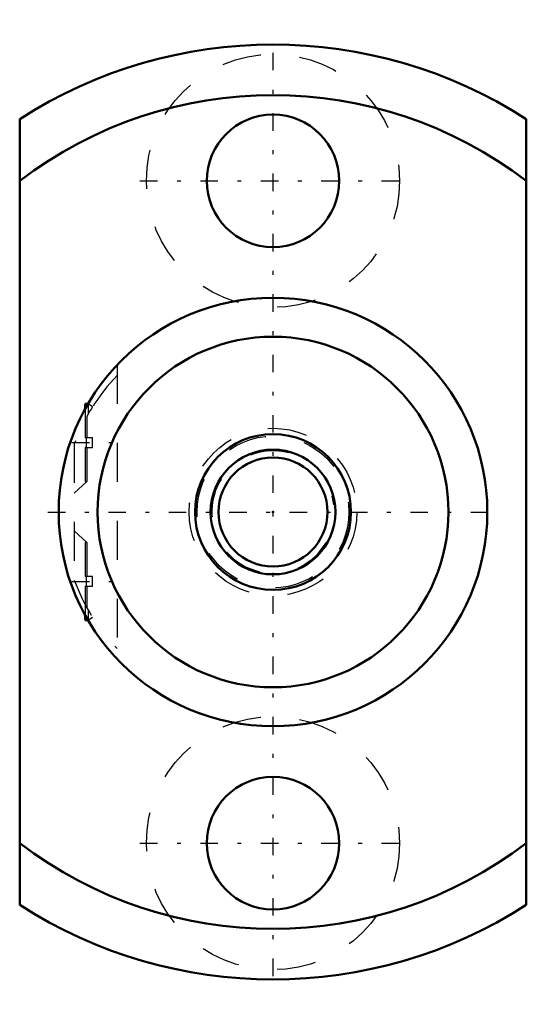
# Model space of a CAD drawing. Header units: millimetres. Extents: x -6.5 to 6.5, y -12.6 to 12.6.
import ezdxf

# ---------------------------------------------------------------- set-up
doc = ezdxf.new("R2010")
doc.units = ezdxf.units.MM
doc.linetypes.add('Center', pattern=[1.5, 0.45, -0.5, 0.05, -0.5])
doc.linetypes.add('Dashed', pattern=[2, 1, -1])
for name, color, linetype, lineweight in [('2d ConnectionPoints', 7, 'Continuous', 50), ('AM_0', 7, 'Continuous', 50), ('AM_5', 3, 'Continuous', 25), ('AM_7', 7, 'Center', 25), ('AM_9', 6, 'Dashed', 25)]:
    doc.layers.add(name, color=color, linetype=linetype, lineweight=lineweight)

# ---------------------------------------------------------------- blocks, each defined once
blk = doc.blocks.new('1_MBF_0401_3_7_nut_0_in_MBF0401_3_7GT_90LC3A_0__2')
at = {"layer": 'AM_0'}
for p, q in [((-6.5, -10.087), (-6.5, 10.087)), ((6.5, 10.087), (6.5, -10.087)), ((-4.746, 2.78), (-4.82, 2.78)), ((-4.82, 2.78), (-4.82, 2.649)), ((-4.82, -2.649), (-4.82, -2.78)), ((-4.82, -2.78), (-4.746, -2.78))]:
    blk.add_line(p, q, dxfattribs=at)
for centre, radius in [((0, 8.5), 1.7), ((0, 0), 5.5), ((0, 0), 4.5), ((0, -8.5), 1.7)]:
    blk.add_circle(centre, radius, dxfattribs=at)
for radius, start, end in [(12, 57.2028, 122.7972), (10.7, 52.5927, 127.4073), (10.7, 232.5927, 307.4073), (12, 237.2028, 302.7972)]:
    blk.add_arc((0, 0), radius, start, end, dxfattribs=at)
at = {"layer": 'AM_7'}
for p, q in [((0, -11.912), (0, 11.912)), ((-3.413, 8.5), (3.413, 8.5)), ((-5.16, 1.78), (-3.644, 1.78)), ((-5.775, 0), (5.775, 0)), ((-5.16, -1.78), (-3.644, -1.78)), ((-3.413, -8.5), (3.413, -8.5))]:
    blk.add_line(p, q, dxfattribs=at)
at = {"layer": 'AM_9'}
for p, q in [((-4, 3.775), (-4, -3.775)), ((-4.82, 2.649), (-4.82, 1.905)), ((-4.74, 2.78), (-4.746, 2.78)), ((-4.631, 2.698), (-4.74, 2.78)), ((-4.74, 2.78), (-4.74, 2.519)), ((-4.74, 2.519), (-4.781, 2.446)), ((-4.781, 2.446), (-4.781, 1.905)), ((-4.63, 1.905), (-4.82, 1.905)), ((-4.63, 1.655), (-4.63, 1.905)), ((-5.1, 1.75), (-5.1, -1.75)), ((-4.82, 1.655), (-4.63, 1.655)), ((-4.82, 1.655), (-4.82, 0.78)), ((-4.781, 1.655), (-4.781, 0.78)), ((-5.1, 0.48), (-4.781, 0.78)), ((-4.82, 0.78), (-4.781, 0.78)), ((-4.781, -0.78), (-5.1, -0.48)), ((-4.781, -0.78), (-4.82, -0.78)), ((-4.82, -0.78), (-4.82, -1.655)), ((-4.781, -0.78), (-4.781, -1.655)), ((-4.63, -1.655), (-4.82, -1.655)), ((-4.63, -1.905), (-4.63, -1.655)), ((-4.82, -1.905), (-4.63, -1.905)), ((-4.82, -1.905), (-4.82, -2.649)), ((-4.781, -1.905), (-4.781, -2.446)), ((-4.781, -2.446), (-4.74, -2.519)), ((-4.74, -2.519), (-4.74, -2.78)), ((-4.746, -2.78), (-4.74, -2.78)), ((-4.74, -2.78), (-4.631, -2.698))]:
    blk.add_line(p, q, dxfattribs=at)
for points in [[(-4.631, 2.698), (-4.638, 2.689), (-4.661, 2.65), (-4.696, 2.594), (-4.74, 2.519)], [(-4.79, 1.655), (-4.783, 1.734), (-4.79, 1.905)], [(-4.79, -1.905), (-4.783, -1.826), (-4.79, -1.655)]]:
    blk.add_lwpolyline(points, dxfattribs=at)
for centre in [(0, 8.5), (0, -8.5)]:
    blk.add_circle(centre, 3.25, dxfattribs=at)
for centre, start, end in [((-0.408, 0.022), 135.9187, 159.7768), ((-0.408, -0.022), 200.2232, 224.0813)]:
    blk.add_arc(centre, 5, start, end, dxfattribs=at)
blk = doc.blocks.new('2_MBF0401_3_7GT_90LC3A__0__shaft_0_in_MBF0401_3_7GT_90LC3A_0__2')
at = {"layer": 'AM_0'}
for radius in [2, 1.6, 1.4]:
    blk.add_circle((0, 0), radius, dxfattribs=at)
at = {"layer": 'AM_5', "linetype": 'Dashed'}
blk.add_arc((0, 0), 1.571, 75, 15, dxfattribs=at)
at = {"layer": 'AM_9'}
for radius in [2.15, 1.95]:
    blk.add_circle((0, 0), radius, dxfattribs=at)

msp = doc.modelspace()

# ---------------------------------------------------------------- linework, layer by layer
at = {"layer": '2d ConnectionPoints'}
msp.add_point((0, 0), dxfattribs=at)
msp.add_point((0, 0), dxfattribs=at)

# ---------------------------------------------------------------- block references
for name in ['1_MBF_0401_3_7_nut_0_in_MBF0401_3_7GT_90LC3A_0__2', '2_MBF0401_3_7GT_90LC3A__0__shaft_0_in_MBF0401_3_7GT_90LC3A_0__2']:
    msp.add_blockref(name, (0, 0))

doc.saveas('drawing.dxf')
